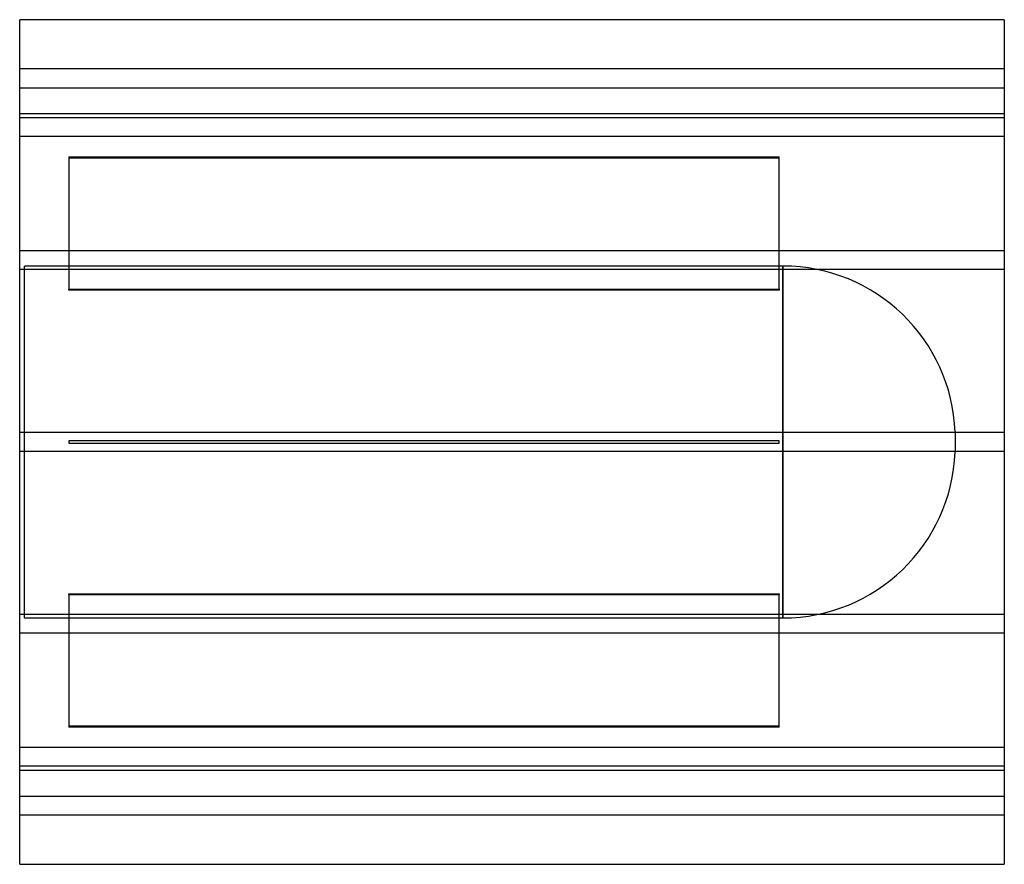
# Model space of a CAD drawing. Header units: millimetres. Extents: x -420 to 420, y -360 to 360.
import ezdxf

# ---------------------------------------------------------------- set-up
doc = ezdxf.new("R2010")
doc.units = ezdxf.units.MM
doc.layers.add('HIDDEN', color=7, linetype='Continuous')
doc.layers.add('THICK', color=7, linetype='Continuous')

msp = doc.modelspace()

# ---------------------------------------------------------------- linework, layer by layer
at = {"layer": 'HIDDEN'}
for p, q in [((420, 318), (-420, 318)), ((-420, 302), (420, 302)), ((-420, 280), (420, 280)), ((420, 276.47), (-420, 276.47)), ((420, 276.47), (-420, 276.47)), ((420, 260.47), (-420, 260.47)), ((420, 260.47), (-420, 260.47)), ((-378, 242.99), (228, 242.99)), ((-378, 242.99), (-378, 130.4)), ((228, 241.99), (-378, 241.99)), ((228, 130.4), (228, 242.99)), ((420, 163), (-420, 163)), ((420, 163), (-420, 163)), ((420, 147), (-420, 147)), ((420, 147), (-420, 147)), ((231.1, 150), (-416, 150)), ((-416, -150), (-416, 150)), ((231.1, 0), (231.1, 150)), ((231.1, 150), (231.1, -150)), ((-378, 130.4), (228, 130.4)), ((-378, 129.4), (-378, 130.4)), ((228, 129.4), (-378, 129.4)), ((228, 130.4), (228, 129.4)), ((378, 8.42), (378, -8.42)), ((420, 8), (-420, 8)), ((420, 8), (-420, 8)), ((-378, 1), (-378, 1)), ((-378, 1), (-378, -1)), ((228, 1), (-378, 1)), ((228, 1), (228, 1)), ((228, -1), (228, 1)), ((420, -8), (-420, -8)), ((420, -8), (-420, -8)), ((-378, -1), (-378, -1)), ((-378, -1), (228, -1)), ((228, -1), (228, -1)), ((231.1, -150), (231.1, 0)), ((-378, -130.4), (-378, -129.4)), ((-378, -129.4), (228, -129.4)), ((228, -130.4), (-378, -130.4)), ((-378, -130.4), (-378, -242.99)), ((228, -129.4), (228, -130.4)), ((228, -242.99), (228, -130.4)), ((420, -147), (-420, -147)), ((420, -147), (-420, -147)), ((-416, -150), (231.1, -150)), ((420, -163), (-420, -163)), ((420, -163), (-420, -163)), ((-378, -241.99), (228, -241.99)), ((228, -242.99), (-378, -242.99)), ((420, -260.47), (-420, -260.47)), ((420, -260.47), (-420, -260.47)), ((420, -276.47), (-420, -276.47)), ((420, -276.47), (-420, -276.47)), ((420, -280), (-420, -280)), ((-420, -302), (420, -302)), ((420, -318), (-420, -318))]:
    msp.add_line(p, q, dxfattribs=at)
for centre, start, end in [((231.1, 3), 2.11353, 89.99998), ((231.1, -3), 270.00002, 357.88647)]:
    msp.add_arc(centre, 147, start, end, dxfattribs=at)
at = {"layer": 'THICK'}
for p, q in [((420, 360), (-420, 360)), ((-420, -360), (-420, 360)), ((420, 360), (420, -360)), ((-420, -360), (420, -360))]:
    msp.add_line(p, q, dxfattribs=at)

doc.saveas('drawing.dxf')
